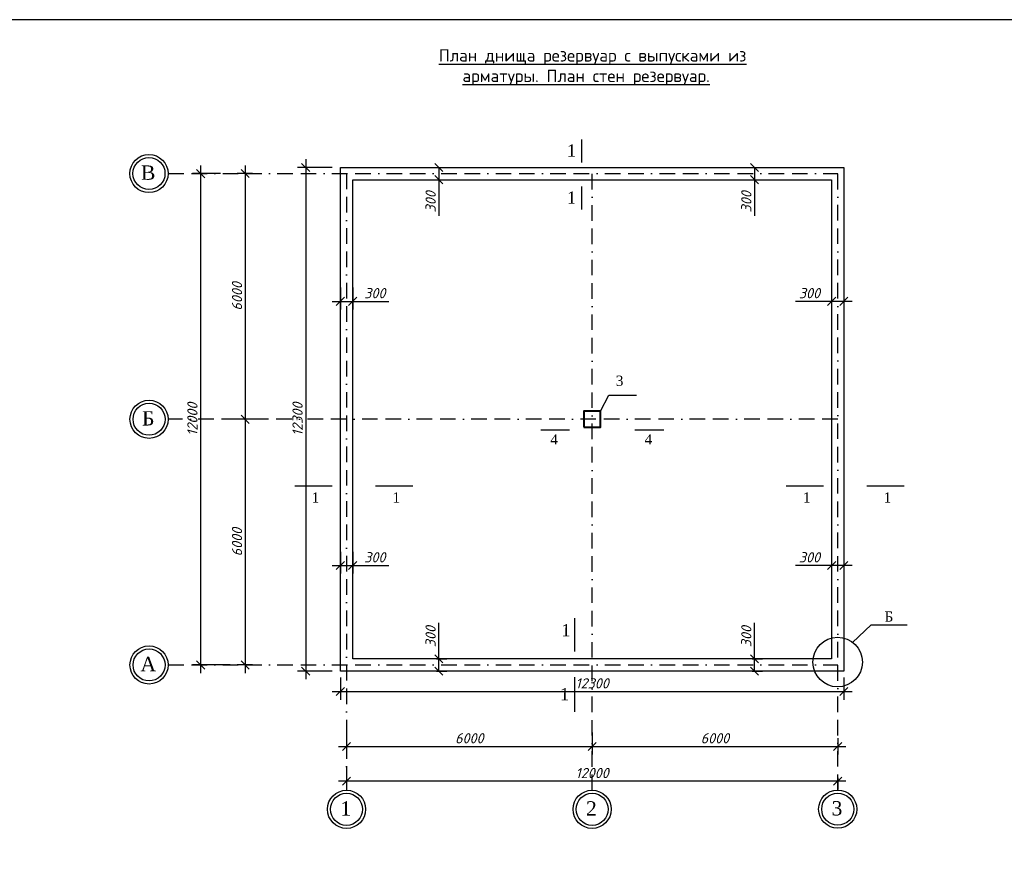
# Model space of a CAD drawing. Header units: millimetres. Extents: x -3143211 to -2549809, y 1060331 to 1341741.
# Tile 95 of 131: x -3113891 to -3089837, y 1265680 to 1286305. Entities that reach past the tile are written whole.
import ezdxf

# ---------------------------------------------------------------- set-up
doc = ezdxf.new("R2010")
doc.units = ezdxf.units.MM
doc.linetypes.add('BORDERX2', pattern=[88.9, 25.4, -12.7, 25.4, -12.7, 0, -12.7])
for name, color, linetype in [('Дераза', 5, 'Continuous'), ('размер', 34, 'Continuous'), ('шрифт', 1, 'Continuous')]:
    doc.layers.add(name, color=color, linetype=linetype)
doc.layers.add('Сплошная толстая', color=7, linetype='Continuous', lineweight=40)
doc.styles.get("Standard").update_dxf_attribs({"font": 'isocpeui.ttf'})
doc.dimstyles.new('STANDARD-100', dxfattribs={"dimtxt": 250, "dimasz": 200, "dimexe": 200, "dimexo": 200, "dimgap": 75, "dimtad": 1, "dimdec": 0, "dimzin": 0, "dimdsep": 46, "dimtxsty": 'Standard', "dimblk": 'OBLIQUE', "dimcen": 0.09, "dimdle": 200, "dimadec": 0, "dimazin": 0, "dimtfac": 1, "dimtdec": 0, "dimtofl": 0, "dimtmove": 0, "dimatfit": 3, "dimldrblk": 'OBLIQUE', "dimfxl": 1, "dimtolj": 1, "dimtzin": 0, "dimarcsym": 0})

# ---------------------------------------------------------------- blocks, each defined once
blk = doc.blocks.new('_Oblique')
at = {"color": 0, "linetype": 'ByBlock', "lineweight": -2}
blk.add_line((-0.5, -0.5), (0.5, 0.5), dxfattribs=at)
blk = doc.blocks.new('*D48')
at = {"layer": 'Defpoints', "color": 0, "transparency": 16777216}
for p in [(-3103908, 1282697), (-3103652, 1282697), (-3103908, 1282397)]:
    blk.add_point(p, dxfattribs=at)
at = {"layer": 'размер', "color": 0, "lineweight": -2, "transparency": 16777216}
for p, q in [((-3103708, 1282697), (-3103452, 1282697)), ((-3103652, 1282697), (-3103652, 1282197)), ((-3103708, 1282397), (-3103452, 1282397)), ((-3103652, 1282397), (-3103652, 1281516))]:
    blk.add_line(p, q, dxfattribs=at)
at = {"layer": 'размер', "color": 0, "lineweight": -2, "transparency": 16777216, "xscale": 200, "yscale": 200, "zscale": 200}
for p, rotation in [((-3103652, 1282697), 90), ((-3103652, 1282397), 270)]:
    blk.add_blockref('_Oblique', p, dxfattribs=dict(at, rotation=rotation))
at = {"layer": 'размер', "color": 0, "transparency": 16777216, "insert": (-3103852, 1281856), "char_height": 250, "attachment_point": 5, "rotation": 90}
blk.add_mtext('\\A1;300', dxfattribs=at)
blk = doc.blocks.new('*D74')
at = {"layer": 'Defpoints', "color": 0, "transparency": 16777216}
for p in [(-3108786, 1282547), (-3109471, 1270547), (-3108548, 1270547)]:
    blk.add_point(p, dxfattribs=at)
at = {"layer": 'Дераза', "color": 0, "lineweight": -2, "transparency": 16777216}
for p, q in [((-3108986, 1282547), (-3109671, 1282547)), ((-3109471, 1282747), (-3109471, 1270347)), ((-3108748, 1270547), (-3109671, 1270547))]:
    blk.add_line(p, q, dxfattribs=at)
at = {"layer": 'Дераза', "color": 0, "lineweight": -2, "transparency": 16777216, "xscale": 200, "yscale": 200, "zscale": 200}
for p, rotation in [((-3109471, 1282547), 90), ((-3109471, 1270547), 270)]:
    blk.add_blockref('_Oblique', p, dxfattribs=dict(at, rotation=rotation))
at = {"layer": 'Дераза', "color": 0, "transparency": 16777216, "insert": (-3109671, 1276547), "char_height": 250, "attachment_point": 5, "rotation": 90}
blk.add_mtext('\\A1;12000', dxfattribs=at)
blk = doc.blocks.new('*D140')
at = {"color": 0, "lineweight": -2, "transparency": 16777216}
for p, q in [((-3108201, 1282548), (-3108581, 1282548)), ((-3108381, 1282748), (-3108381, 1276347)), ((-3108201, 1276547), (-3108581, 1276547))]:
    blk.add_line(p, q, dxfattribs=at)
at = {"layer": 'Defpoints', "color": 0, "transparency": 16777216}
for p in [(-3108001, 1282548), (-3108381, 1276547), (-3108001, 1276547)]:
    blk.add_point(p, dxfattribs=at)
at = {"color": 0, "lineweight": -2, "transparency": 16777216, "xscale": 200, "yscale": 200, "zscale": 200}
for p, rotation in [((-3108381, 1282548), 90), ((-3108381, 1276547), 270)]:
    blk.add_blockref('_Oblique', p, dxfattribs=dict(at, rotation=rotation))
at = {"color": 0, "transparency": 16777216, "insert": (-3108581, 1279548), "char_height": 250, "attachment_point": 5, "rotation": 90}
blk.add_mtext('\\A1;6000', dxfattribs=at)
blk = doc.blocks.new('*D141')
at = {"color": 0, "lineweight": -2, "transparency": 16777216}
for p, q in [((-3108201, 1276547), (-3108581, 1276547)), ((-3108381, 1276747), (-3108381, 1270347)), ((-3108203, 1270547), (-3108581, 1270547))]:
    blk.add_line(p, q, dxfattribs=at)
at = {"layer": 'Defpoints', "color": 0, "transparency": 16777216}
for p in [(-3108001, 1276547), (-3108381, 1270547), (-3108003, 1270547)]:
    blk.add_point(p, dxfattribs=at)
at = {"color": 0, "lineweight": -2, "transparency": 16777216, "xscale": 200, "yscale": 200, "zscale": 200}
for p, rotation in [((-3108381, 1276547), 90), ((-3108381, 1270547), 270)]:
    blk.add_blockref('_Oblique', p, dxfattribs=dict(at, rotation=rotation))
at = {"color": 0, "transparency": 16777216, "insert": (-3108581, 1273547), "char_height": 250, "attachment_point": 5, "rotation": 90}
blk.add_mtext('\\A1;6000', dxfattribs=at)
blk = doc.blocks.new('*D143')
at = {"color": 0, "lineweight": -2, "transparency": 16777216}
for p, q in [((-3105906, 1268899), (-3105906, 1268358)), ((-3099906, 1268899), (-3099906, 1268358)), ((-3106106, 1268558), (-3099706, 1268558))]:
    blk.add_line(p, q, dxfattribs=at)
at = {"layer": 'Defpoints', "color": 0, "transparency": 16777216}
for p in [(-3105906, 1269099), (-3099906, 1269099), (-3099906, 1268558)]:
    blk.add_point(p, dxfattribs=at)
at = {"color": 0, "lineweight": -2, "transparency": 16777216, "xscale": 200, "yscale": 200, "zscale": 200, "rotation": 180}
blk.add_blockref('_Oblique', (-3105906, 1268558), dxfattribs=at)
at = {"color": 0, "lineweight": -2, "transparency": 16777216, "xscale": 200, "yscale": 200, "zscale": 200}
blk.add_blockref('_Oblique', (-3099906, 1268558), dxfattribs=at)
at = {"color": 0, "transparency": 16777216, "insert": (-3102906, 1268758), "char_height": 250, "width": 744.55, "attachment_point": 5}
blk.add_mtext('\\A1;6000', dxfattribs=at)
blk = doc.blocks.new('*D144')
at = {"color": 0, "lineweight": -2, "transparency": 16777216}
for p, q in [((-3099906, 1268899), (-3099906, 1268358)), ((-3093906, 1268760), (-3093906, 1268358)), ((-3100106, 1268558), (-3093706, 1268558))]:
    blk.add_line(p, q, dxfattribs=at)
at = {"layer": 'Defpoints', "color": 0, "transparency": 16777216}
for p in [(-3099906, 1269099), (-3093906, 1268960), (-3093906, 1268558)]:
    blk.add_point(p, dxfattribs=at)
at = {"color": 0, "lineweight": -2, "transparency": 16777216, "xscale": 200, "yscale": 200, "zscale": 200, "rotation": 180}
blk.add_blockref('_Oblique', (-3099906, 1268558), dxfattribs=at)
at = {"color": 0, "lineweight": -2, "transparency": 16777216, "xscale": 200, "yscale": 200, "zscale": 200}
blk.add_blockref('_Oblique', (-3093906, 1268558), dxfattribs=at)
at = {"color": 0, "transparency": 16777216, "insert": (-3096906, 1268758), "char_height": 250, "width": 744.55, "attachment_point": 5}
blk.add_mtext('\\A1;6000', dxfattribs=at)
blk = doc.blocks.new('*D145')
at = {"color": 0, "lineweight": -2, "transparency": 16777216}
for p, q in [((-3105906, 1268049), (-3105906, 1267508)), ((-3093706, 1267708), (-3106106, 1267708)), ((-3093906, 1267790), (-3093906, 1267508))]:
    blk.add_line(p, q, dxfattribs=at)
at = {"layer": 'Defpoints', "color": 0, "transparency": 16777216}
for p in [(-3105906, 1268249), (-3093906, 1267990), (-3105906, 1267708)]:
    blk.add_point(p, dxfattribs=at)
at = {"color": 0, "lineweight": -2, "transparency": 16777216, "xscale": 200, "yscale": 200, "zscale": 200, "rotation": 180}
blk.add_blockref('_Oblique', (-3105906, 1267708), dxfattribs=at)
at = {"color": 0, "lineweight": -2, "transparency": 16777216, "xscale": 200, "yscale": 200, "zscale": 200}
blk.add_blockref('_Oblique', (-3093906, 1267708), dxfattribs=at)
at = {"color": 0, "transparency": 16777216, "insert": (-3099906, 1267908), "char_height": 250, "width": 873.9, "attachment_point": 5}
blk.add_mtext('\\A1;12000', dxfattribs=at)
blk = doc.blocks.new('*D147')
at = {"color": 0, "lineweight": -2, "transparency": 16777216}
for p, q in [((-3106056, 1279761), (-3106056, 1279227)), ((-3105756, 1279761), (-3105756, 1279227)), ((-3106256, 1279427), (-3105756, 1279427)), ((-3105756, 1279427), (-3104875, 1279427))]:
    blk.add_line(p, q, dxfattribs=at)
at = {"layer": 'Defpoints', "color": 0, "transparency": 16777216}
for p in [(-3106056, 1279961), (-3105756, 1279961), (-3105756, 1279427)]:
    blk.add_point(p, dxfattribs=at)
at = {"color": 0, "lineweight": -2, "transparency": 16777216, "xscale": 200, "yscale": 200, "zscale": 200, "rotation": 180}
blk.add_blockref('_Oblique', (-3106056, 1279427), dxfattribs=at)
at = {"color": 0, "lineweight": -2, "transparency": 16777216, "xscale": 200, "yscale": 200, "zscale": 200}
blk.add_blockref('_Oblique', (-3105756, 1279427), dxfattribs=at)
at = {"color": 0, "transparency": 16777216, "insert": (-3105215, 1279627), "char_height": 250, "attachment_point": 5}
blk.add_mtext('\\A1;300', dxfattribs=at)
blk = doc.blocks.new('*D148')
at = {"layer": 'Defpoints', "color": 0, "transparency": 16777216}
for p in [(-3096196, 1282697), (-3095940, 1282697), (-3096196, 1282397)]:
    blk.add_point(p, dxfattribs=at)
at = {"layer": 'размер', "color": 0, "lineweight": -2, "transparency": 16777216}
for p, q in [((-3095996, 1282697), (-3095740, 1282697)), ((-3095940, 1282697), (-3095940, 1282197)), ((-3095996, 1282397), (-3095740, 1282397)), ((-3095940, 1282397), (-3095940, 1281516))]:
    blk.add_line(p, q, dxfattribs=at)
at = {"layer": 'размер', "color": 0, "lineweight": -2, "transparency": 16777216, "xscale": 200, "yscale": 200, "zscale": 200}
for p, rotation in [((-3095940, 1282697), 90), ((-3095940, 1282397), 270)]:
    blk.add_blockref('_Oblique', p, dxfattribs=dict(at, rotation=rotation))
at = {"layer": 'размер', "color": 0, "transparency": 16777216, "insert": (-3096140, 1281856), "char_height": 250, "attachment_point": 5, "rotation": 90}
blk.add_mtext('\\A1;300', dxfattribs=at)
blk = doc.blocks.new('*D149')
at = {"color": 0, "lineweight": -2, "transparency": 16777216}
for p, q in [((-3106056, 1273311), (-3106056, 1272777)), ((-3105756, 1273311), (-3105756, 1272777)), ((-3106256, 1272977), (-3105756, 1272977)), ((-3105756, 1272977), (-3104875, 1272977))]:
    blk.add_line(p, q, dxfattribs=at)
at = {"layer": 'Defpoints', "color": 0, "transparency": 16777216}
for p in [(-3106056, 1273511), (-3105756, 1273511), (-3105756, 1272977)]:
    blk.add_point(p, dxfattribs=at)
at = {"color": 0, "lineweight": -2, "transparency": 16777216, "xscale": 200, "yscale": 200, "zscale": 200, "rotation": 180}
blk.add_blockref('_Oblique', (-3106056, 1272977), dxfattribs=at)
at = {"color": 0, "lineweight": -2, "transparency": 16777216, "xscale": 200, "yscale": 200, "zscale": 200}
blk.add_blockref('_Oblique', (-3105756, 1272977), dxfattribs=at)
at = {"color": 0, "transparency": 16777216, "insert": (-3105215, 1273177), "char_height": 250, "attachment_point": 5}
blk.add_mtext('\\A1;300', dxfattribs=at)
blk = doc.blocks.new('*D151')
at = {"color": 0, "lineweight": -2, "transparency": 16777216}
for p, q in [((-3094056, 1279761), (-3094056, 1279227)), ((-3093756, 1279761), (-3093756, 1279227)), ((-3094056, 1279427), (-3094937, 1279427)), ((-3093556, 1279427), (-3094056, 1279427))]:
    blk.add_line(p, q, dxfattribs=at)
at = {"layer": 'Defpoints', "color": 0, "transparency": 16777216}
for p in [(-3094056, 1279961), (-3093756, 1279961), (-3094056, 1279427)]:
    blk.add_point(p, dxfattribs=at)
at = {"color": 0, "lineweight": -2, "transparency": 16777216, "xscale": 200, "yscale": 200, "zscale": 200, "rotation": 180}
blk.add_blockref('_Oblique', (-3094056, 1279427), dxfattribs=at)
at = {"color": 0, "lineweight": -2, "transparency": 16777216, "xscale": 200, "yscale": 200, "zscale": 200}
blk.add_blockref('_Oblique', (-3093756, 1279427), dxfattribs=at)
at = {"color": 0, "transparency": 16777216, "insert": (-3094597, 1279627), "char_height": 250, "attachment_point": 5}
blk.add_mtext('\\A1;300', dxfattribs=at)
blk = doc.blocks.new('*D150')
at = {"color": 0, "lineweight": -2, "transparency": 16777216}
for p, q in [((-3094056, 1273311), (-3094056, 1272777)), ((-3093756, 1273311), (-3093756, 1272777)), ((-3094056, 1272977), (-3094937, 1272977)), ((-3093556, 1272977), (-3094056, 1272977))]:
    blk.add_line(p, q, dxfattribs=at)
at = {"layer": 'Defpoints', "color": 0, "transparency": 16777216}
for p in [(-3094056, 1273511), (-3093756, 1273511), (-3094056, 1272977)]:
    blk.add_point(p, dxfattribs=at)
at = {"color": 0, "lineweight": -2, "transparency": 16777216, "xscale": 200, "yscale": 200, "zscale": 200, "rotation": 180}
blk.add_blockref('_Oblique', (-3094056, 1272977), dxfattribs=at)
at = {"color": 0, "lineweight": -2, "transparency": 16777216, "xscale": 200, "yscale": 200, "zscale": 200}
blk.add_blockref('_Oblique', (-3093756, 1272977), dxfattribs=at)
at = {"color": 0, "transparency": 16777216, "insert": (-3094597, 1273177), "char_height": 250, "attachment_point": 5}
blk.add_mtext('\\A1;300', dxfattribs=at)
blk = doc.blocks.new('*D152')
at = {"layer": 'Defpoints', "color": 0, "transparency": 16777216}
for p in [(-3103908, 1270697), (-3103908, 1270397), (-3103652, 1270397)]:
    blk.add_point(p, dxfattribs=at)
at = {"layer": 'размер', "color": 0, "lineweight": -2, "transparency": 16777216}
for p, q in [((-3103652, 1270697), (-3103652, 1271579)), ((-3103652, 1270397), (-3103652, 1270897)), ((-3103708, 1270697), (-3103452, 1270697)), ((-3103708, 1270397), (-3103452, 1270397))]:
    blk.add_line(p, q, dxfattribs=at)
at = {"layer": 'размер', "color": 0, "lineweight": -2, "transparency": 16777216, "xscale": 200, "yscale": 200, "zscale": 200}
for p, rotation in [((-3103652, 1270697), 90), ((-3103652, 1270397), 270)]:
    blk.add_blockref('_Oblique', p, dxfattribs=dict(at, rotation=rotation))
at = {"layer": 'размер', "color": 0, "transparency": 16777216, "insert": (-3103852, 1271238), "char_height": 250, "width": 563.3, "attachment_point": 5, "rotation": 90}
blk.add_mtext('\\A1;300', dxfattribs=at)
blk = doc.blocks.new('*D153')
at = {"layer": 'Defpoints', "color": 0, "transparency": 16777216}
for p in [(-3096196, 1270697), (-3096196, 1270397), (-3095940, 1270397)]:
    blk.add_point(p, dxfattribs=at)
at = {"layer": 'размер', "color": 0, "lineweight": -2, "transparency": 16777216}
for p, q in [((-3095940, 1270697), (-3095940, 1271579)), ((-3095940, 1270397), (-3095940, 1270897)), ((-3095996, 1270697), (-3095740, 1270697)), ((-3095996, 1270397), (-3095740, 1270397))]:
    blk.add_line(p, q, dxfattribs=at)
at = {"layer": 'размер', "color": 0, "lineweight": -2, "transparency": 16777216, "xscale": 200, "yscale": 200, "zscale": 200}
for p, rotation in [((-3095940, 1270697), 90), ((-3095940, 1270397), 270)]:
    blk.add_blockref('_Oblique', p, dxfattribs=dict(at, rotation=rotation))
at = {"layer": 'размер', "color": 0, "transparency": 16777216, "insert": (-3096140, 1271238), "char_height": 250, "attachment_point": 5, "rotation": 90}
blk.add_mtext('\\A1;300', dxfattribs=at)
blk = doc.blocks.new('*D271')
at = {"color": 0, "lineweight": -2, "transparency": 16777216}
for p, q in [((-3106056, 1270244), (-3106056, 1269699)), ((-3093756, 1270244), (-3093756, 1269699)), ((-3106256, 1269899), (-3093556, 1269899))]:
    blk.add_line(p, q, dxfattribs=at)
at = {"layer": 'Defpoints', "color": 0, "transparency": 16777216}
for p in [(-3106056, 1270444), (-3093756, 1270444), (-3093756, 1269899)]:
    blk.add_point(p, dxfattribs=at)
at = {"color": 0, "lineweight": -2, "transparency": 16777216, "xscale": 200, "yscale": 200, "zscale": 200, "rotation": 180}
blk.add_blockref('_Oblique', (-3106056, 1269899), dxfattribs=at)
at = {"color": 0, "lineweight": -2, "transparency": 16777216, "xscale": 200, "yscale": 200, "zscale": 200}
blk.add_blockref('_Oblique', (-3093756, 1269899), dxfattribs=at)
at = {"color": 0, "transparency": 16777216, "insert": (-3099906, 1270099), "char_height": 250, "attachment_point": 5}
blk.add_mtext('\\A1;12300', dxfattribs=at)
blk = doc.blocks.new('*D272')
at = {"color": 0, "lineweight": -2, "transparency": 16777216}
for p, q in [((-3106903, 1282897), (-3106903, 1270197)), ((-3106256, 1282697), (-3107103, 1282697)), ((-3106256, 1270397), (-3107103, 1270397))]:
    blk.add_line(p, q, dxfattribs=at)
at = {"layer": 'Defpoints', "color": 0, "transparency": 16777216}
for p in [(-3106056, 1282697), (-3106903, 1270397), (-3106056, 1270397)]:
    blk.add_point(p, dxfattribs=at)
at = {"color": 0, "lineweight": -2, "transparency": 16777216, "xscale": 200, "yscale": 200, "zscale": 200}
for p, rotation in [((-3106903, 1282697), 90), ((-3106903, 1270397), 270)]:
    blk.add_blockref('_Oblique', p, dxfattribs=dict(at, rotation=rotation))
at = {"color": 0, "transparency": 16777216, "insert": (-3107103, 1276547), "char_height": 250, "attachment_point": 5, "rotation": 90}
blk.add_mtext('\\A1;12300', dxfattribs=at)

msp = doc.modelspace()

# ---------------------------------------------------------------- linework, layer by layer
at = {"color": 1, "linetype": 'BORDERX2', "ltscale": 15}
for p, q in [((-3110264.12522, 1282547.48454), (-3093906.01167, 1282547.48454)), ((-3105906.01167, 1282547.48454), (-3105906.01167, 1267488.28528)), ((-3099906.01167, 1267488.28528), (-3099906.01167, 1282547.48454)), ((-3093906.01167, 1267492.33743), (-3093906.01167, 1282547.48454)), ((-3093906.01167, 1276547.48454), (-3110264.89207, 1276547.48454)), ((-3110264.12522, 1270547.48454), (-3093906.01167, 1270547.48454))]:
    msp.add_line(p, q, dxfattribs=at)
msp.add_lwpolyline([(-3114696.73173, 1245304.62022), (-3057796.73173, 1245304.62022), (-3057796.73173, 1286304.62022), (-3114696.73173, 1286304.62022)], close=True)
at = {"color": 0}
for points in [[(-3100169.0822, 1283382.28464), (-3100169.0822, 1282818.21135)], [(-3100169.0822, 1282232.59861), (-3100169.0822, 1281668.52533)], [(-3099699.26624, 1276744.4718), (-3099496.11606, 1277133.29003), (-3098822.04425, 1277133.29003)], [(-3101163.22762, 1276291.67578), (-3100457.04555, 1276291.67578)], [(-3098859.73623, 1276291.67578), (-3098153.55416, 1276291.67578)], [(-3107168.57609, 1274919.59223), (-3106257.47985, 1274919.59223)], [(-3105194.61846, 1274919.59223), (-3104283.52222, 1274919.59223)], [(-3095168.57609, 1274919.59223), (-3094257.47985, 1274919.59223)], [(-3093194.61846, 1274919.59223), (-3092283.52222, 1274919.59223)], [(-3100336.58168, 1271689.53775), (-3100336.58168, 1270878.93661)], [(-3093543.30767, 1271099.95006), (-3093090.94104, 1271531.39844), (-3092211.7832, 1271531.39844)], [(-3100336.58168, 1270249.27216), (-3100336.58168, 1269404.89141)]]:
    msp.add_lwpolyline(points, dxfattribs=at)
msp.add_circle((-3093908.89761, 1270617.35436), 605.43754, dxfattribs=at)
at = {"layer": 'Сплошная толстая', "color": 0, "lineweight": 30}
for p, q in [((-3106056.01167, 1282697.00046), (-3093756.01167, 1282697.00046)), ((-3106056.01167, 1270397.48454), (-3106056.01167, 1282697.00046)), ((-3093756.01167, 1282697.00046), (-3093756.01167, 1270397.48454)), ((-3105756.01167, 1282397.00046), (-3094056.01167, 1282397.00046)), ((-3105756.01167, 1270697.48454), (-3105756.01167, 1282397.00046)), ((-3094056.01167, 1282397.00046), (-3094056.01167, 1270697.48454)), ((-3094056.01167, 1270697.48454), (-3105756.01167, 1270697.48454)), ((-3093756.01167, 1270397.48454), (-3106056.01167, 1270397.48454))]:
    msp.add_line(p, q, dxfattribs=at)
at = {"layer": 'Сплошная толстая', "color": 0}
msp.add_lwpolyline([(-3100112.7571, 1276350.49729), (-3099699.26624, 1276350.49729), (-3099699.26624, 1276744.4718), (-3100112.7571, 1276744.4718)], close=True, dxfattribs=at)
at = {"layer": 'шрифт', "color": 0}
for centre in [(-3110731.89958, 1282548.00046), (-3110730.97526, 1276547.48454), (-3110730.2084, 1270547.50681), (-3105906.01167, 1267022.20209), (-3099906.01167, 1267022.20209), (-3093906.01167, 1267026.25424)]:
    msp.add_circle(centre, 466.08319, dxfattribs=at)
at = {"layer": 'шрифт', "color": 0, "lineweight": 30}
for centre in [(-3110731.89958, 1282548.00046), (-3110730.97526, 1276547.48454), (-3110730.2084, 1270547.50681), (-3105906.01167, 1267022.20209), (-3099906.01167, 1267022.20209), (-3093906.01167, 1267026.25424)]:
    msp.add_circle(centre, 391.08319, dxfattribs=at)

# ---------------------------------------------------------------- texts
at = {"insert": (-3103667.16493, 1285582.26204), "char_height": 300, "width": 7383, "attachment_point": 1}
msp.add_mtext('\\pi16.5;{\\fISOCPEUR|b0|i0|c204|p34;\\LПлан днища резервуар с выпусками из \\P\\pi594;арматуры. План стен резервуар. }', dxfattribs=at)
at = {"color": 0, "ltscale": 0.3, "char_height": 300, "width": 3014.0580494, "attachment_point": 1, "rotation": 359.44986219}
for insert in [(-3100521.27346, 1283261.45661), (-3100521.27346, 1282111.77059), (-3100656.50874, 1271548.60494), (-3100688.77294, 1269986.84309)]:
    msp.add_mtext('{\\fTimes New Roman|b0|i0|c204|p18;1}', dxfattribs=dict(at, insert=insert))
at = {"layer": 'шрифт', "color": 0}
for s, insert, char_height, width, attachment_point in [('{\\fTimes New Roman|b0|i0|c204|p18;В}', (-3110750.86171, 1282745.1747), 350, 219.0010815, 2), ('{\\fTimes New Roman|b0|i0|c204|p18;3}', (-3099329.34408, 1277613.67806), 250, 5731.5772572, 1), ('{\\fTimes New Roman|b0|i0|c204|p18;Б}', (-3110749.93739, 1276744.65878), 350, 219.0010815, 2), ('{\\fTimes New Roman|b0|i0|c204|p18;4}', (-3100928.90459, 1276181.67711), 250, 174.2736121, 1), ('{\\fTimes New Roman|b0|i0|c204|p18;4}', (-3098625.41319, 1276181.67711), 250, 174.2736121, 1), ('{\\fTimes New Roman|b0|i0|c204|p18;1}', (-3106758.71812, 1274761.88725), 250, 142.0097332, 1), ('{\\fTimes New Roman|b0|i0|c204|p18;1}', (-3104784.76049, 1274761.88725), 250, 142.0097332, 1), ('{\\fTimes New Roman|b0|i0|c204|p18;1}', (-3094758.71812, 1274761.88725), 250, 142.0097332, 1), ('{\\fTimes New Roman|b0|i0|c204|p18;1}', (-3092784.76049, 1274761.88725), 250, 142.0097332, 1), ('{\\fTimes New Roman|b0|i0|c204|p18;Б}', (-3092764.49948, 1271853.01683), 250, 202.2116078, 1), ('{\\fTimes New Roman|b0|i0|c204|p18;А}', (-3110749.17054, 1270744.68105), 350, 219.0010815, 2), ('{\\fTimes New Roman|b0|i0|c204|p18;1}', (-3105924.9738, 1267219.37633), 350, 219.0010815, 2), ('{\\fTimes New Roman|b0|i0|c204|p18;2}', (-3099924.9738, 1267219.37633), 350, 219.0010815, 2), ('{\\fTimes New Roman|b0|i0|c204|p18;3}', (-3093924.9738, 1267223.42848), 350, 219.0010815, 2)]:
    msp.add_mtext(s, dxfattribs=dict(at, insert=insert, char_height=char_height, width=width, attachment_point=attachment_point))

# ---------------------------------------------------------------- dimensions: what is measured, and where the dimension line sits
for base, p1, p2, angle, picture, middle in [((-3106903.21774, 1270397.48454), (-3106056.01167, 1282697.00046), (-3106056.01167, 1270397.48454), 90, '*D272', (-3107103.21774, 1276547.2425)), ((-3094056.01167, 1279427.08409), (-3093756.01167, 1279960.86125), (-3094056.01167, 1279960.86125), 180, '*D151', (-3094596.54197, 1279627.08409)), ((-3094056.01167, 1272977.08561), (-3093756.01167, 1273510.86277), (-3094056.01167, 1273510.86277), 180, '*D150', (-3094596.54197, 1273177.08561))]:
    dim = msp.add_linear_dim(base=base, p1=p1, p2=p2, angle=angle, dimstyle='STANDARD-100', override={"dimfxl": 800, "dimfxlon": 1})
    dim.commit()
    dim.dimension.update_dxf_attribs({"geometry": picture, "text_midpoint": middle})
for base, p1, p2, picture, middle in [((-3108381.1734, 1276547.48454), (-3108001.238, 1282548.00046), (-3108001.238, 1276547.48454), '*D140', (-3108581.1734, 1279547.7425)), ((-3108381.1734, 1270546.71887), (-3108001.238, 1276547.48454), (-3108003.3806, 1270546.71887), '*D141', (-3108581.1734, 1273547.10171))]:
    dim = msp.add_linear_dim(base=base, p1=p1, p2=p2, angle=90, text='6000', dimstyle='STANDARD-100', override={"dimfxl": 800, "dimfxlon": 1})
    dim.commit()
    dim.dimension.update_dxf_attribs({"geometry": picture, "text_midpoint": middle})
for base, p1, p2, picture, middle in [((-3105756.01167, 1279427.08409), (-3106056.01167, 1279960.86125), (-3105756.01167, 1279960.86125), '*D147', (-3105215.48137, 1279627.08409)), ((-3105756.01167, 1272977.08561), (-3106056.01167, 1273510.86277), (-3105756.01167, 1273510.86277), '*D149', (-3105215.48137, 1273177.08561)), ((-3093756.01167, 1269899.11869), (-3106056.01167, 1270444.2478), (-3093756.01167, 1270444.2478), '*D271', (-3099906.01167, 1270099.11869))]:
    dim = msp.add_linear_dim(base=base, p1=p1, p2=p2, dimstyle='STANDARD-100', override={"dimfxl": 800, "dimfxlon": 1})
    dim.commit()
    dim.dimension.update_dxf_attribs({"geometry": picture, "text_midpoint": middle})
for base, p1, p2, text, override, picture, middle in [((-3099906.01167, 1268557.77925), (-3105906.01167, 1269098.61314), (-3099906.01167, 1269098.61314), '6000', {"dimfxl": 800, "dimfxlon": 1}, '*D143', (-3102906.01167, 1268757.77925)), ((-3093906.01167, 1268557.77925), (-3099906.01167, 1269098.61314), (-3093906.01167, 1268960.34751), '6000', {"dimtmove": 1, "dimfxl": 800, "dimfxlon": 1}, '*D144', (-3096906.01167, 1268757.77925)), ((-3105906.01167, 1267707.9526), (-3093906.01167, 1267990.07303), (-3105906.01167, 1268248.78649), '12000', {"dimtmove": 1, "dimfxl": 800, "dimfxlon": 1}, '*D145', (-3099906.01167, 1267907.9526))]:
    dim = msp.add_linear_dim(base=base, p1=p1, p2=p2, text=text, dimstyle='STANDARD-100', override=override)
    dim.commit()
    dim.dimension.update_dxf_attribs({"geometry": picture, "text_midpoint": middle})
at = {"layer": 'Дераза', "color": 0}
dim = msp.add_linear_dim(base=(-3109470.59032, 1270546.90864), p1=(-3108785.5606, 1282547.48454), p2=(-3108547.86375, 1270546.90864), angle=90, text='12000', dimstyle='STANDARD-100', dxfattribs=at)
dim.commit()
dim.dimension.update_dxf_attribs({"geometry": '*D74', "text_midpoint": (-3109670.59032, 1276547.19659)})
at = {"layer": 'размер', "color": 0}
for base, p1, p2, angle, picture, middle in [((-3103651.93001, 1282697.00046), (-3103908.33393, 1282397.00046), (-3103908.33393, 1282697.00046), 90, '*D48', (-3103651.93001, 1281856.47015)), ((-3095939.56411, 1282697.00046), (-3096195.96803, 1282397.00046), (-3096195.96803, 1282697.00046), 90, '*D148', (-3095939.56411, 1281856.47015)), ((-3103651.93001, 1270397.48454), (-3103908.33393, 1270697.48454), (-3103908.33393, 1270397.48454), 270, '*D152', (-3103651.93001, 1271238.01485)), ((-3095939.56411, 1270397.48454), (-3096195.96803, 1270697.48454), (-3096195.96803, 1270397.48454), 270, '*D153', (-3095939.56411, 1271238.01485))]:
    dim = msp.add_linear_dim(base=base, p1=p1, p2=p2, angle=angle, text='300', dimstyle='STANDARD-100', dxfattribs=at)
    dim.commit()
    dim.dimension.update_dxf_attribs({"geometry": picture, "text_midpoint": middle, "dimtype": 160})

doc.saveas('drawing.dxf')
